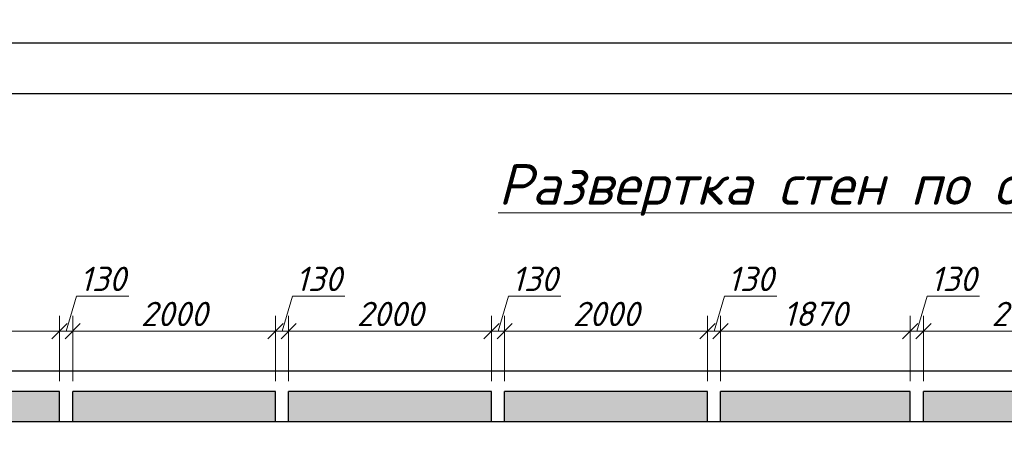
# Model space of a CAD drawing. Header units: millimetres. Extents: x 363306 to 7757304, y 1022887 to 1207196.
# Tile 220 of 256: x 1109486 to 1119197, y 1084833 to 1088906. Entities that reach past the tile are written whole.
import ezdxf

# ---------------------------------------------------------------- set-up
doc = ezdxf.new("R2010")
doc.units = ezdxf.units.MM
doc.layers.add('0 @ 100', color=7, linetype='Continuous')
doc.layers.add('O3SAD', color=1, linetype='Continuous')
doc.layers.add('окна', color=144, linetype='Continuous', lineweight=13)
doc.styles.add('Arial', font='arial.ttf')
doc.styles.get("Standard").update_dxf_attribs({"font": 'isocpeui.ttf'})
doc.styles.add('ГОСТ 2.304', font='isocpeui.ttf')
doc.dimstyles.new('Санжар', dxfattribs={"dimtxt": 240, "dimasz": 200, "dimexe": 200, "dimexo": 200, "dimgap": 50, "dimtad": 1, "dimdec": 0, "dimtxsty": 'Standard', "dimblk": 'OBLIQUE', "dimcen": 2.5, "dimdle": 200, "dimclrd": 152, "dimclre": 152, "dimclrt": 152, "dimadec": 0, "dimazin": 0, "dimtfac": 1, "dimtdec": 0, "dimtmove": 0, "dimatfit": 3, "dimldrblk": 'OBLIQUE', "dimfxl": 0, "dimlwd": 0, "dimlwe": 0, "dimarcsym": 0})

# ---------------------------------------------------------------- blocks, each defined once
blk = doc.blocks.new('_Oblique')
at = {"color": 0, "linetype": 'ByBlock', "lineweight": -2}
blk.add_line((-0.5, -0.5), (0.5, 0.5), dxfattribs=at)
blk = doc.blocks.new('*D914')
at = {"lineweight": 0, "transparency": 16777216}
for p, q in [((1107879, 1085344.9), (1107879, 1085988.3)), ((1109879, 1085344.9), (1109879, 1085988.3)), ((1107729, 1085838.3), (1110029, 1085838.3))]:
    blk.add_line(p, q, dxfattribs=at)
at = {"layer": 'Defpoints', "color": 0, "lineweight": 25, "transparency": 16777216}
for p in [(1109879, 1085838.3), (1107879, 1085244.9), (1109879, 1085244.9)]:
    blk.add_point(p, dxfattribs=at)
at = {"lineweight": 0, "transparency": 16777216, "xscale": 150, "yscale": 150, "zscale": 150, "rotation": 180}
blk.add_blockref('_Oblique', (1107879, 1085838.3), dxfattribs=at)
at = {"lineweight": 0, "transparency": 16777216, "xscale": 150, "yscale": 150, "zscale": 150}
blk.add_blockref('_Oblique', (1109879, 1085838.3), dxfattribs=at)
at = {"lineweight": 30, "transparency": 16777216, "insert": (1108879, 1086008.3), "char_height": 240, "attachment_point": 5, "bg_fill": 3, "box_fill_scale": 1.1, "bg_fill_color": 256, "bg_fill_true_color": 13158600, "bg_fill_transparency": 0}
blk.add_mtext('2000', dxfattribs=at)
blk = doc.blocks.new('*D915')
at = {"lineweight": 0, "transparency": 16777216}
for p, q in [((1109944, 1085838.3), (1110047.5, 1086183.3)), ((1110047.5, 1086183.3), (1110563.1, 1086183.3)), ((1109879, 1085344.9), (1109879, 1085988.3)), ((1110009, 1085344.9), (1110009, 1085988.3)), ((1109729, 1085838.3), (1110159, 1085838.3))]:
    blk.add_line(p, q, dxfattribs=at)
at = {"layer": 'Defpoints', "color": 0, "lineweight": 25, "transparency": 16777216}
for p in [(1110009, 1085838.3), (1109879, 1085244.9, 0), (1110009, 1085244.9, 0)]:
    blk.add_point(p, dxfattribs=at)
at = {"lineweight": 0, "transparency": 16777216, "xscale": 150, "yscale": 150, "zscale": 150, "rotation": 180}
blk.add_blockref('_Oblique', (1109879, 1085838.3), dxfattribs=at)
at = {"lineweight": 0, "transparency": 16777216, "xscale": 150, "yscale": 150, "zscale": 150}
blk.add_blockref('_Oblique', (1110009, 1085838.3), dxfattribs=at)
at = {"lineweight": 30, "transparency": 16777216, "insert": (1110305.3, 1086353.3), "char_height": 240, "attachment_point": 5, "bg_fill": 3, "box_fill_scale": 1.1, "bg_fill_color": 256, "bg_fill_true_color": 13158600, "bg_fill_transparency": 0}
blk.add_mtext('130', dxfattribs=at)
blk = doc.blocks.new('*D916')
at = {"lineweight": 0, "transparency": 16777216}
for p, q in [((1110009, 1085344.9), (1110009, 1085988.3)), ((1112009, 1085344.9), (1112009, 1085988.3)), ((1109859, 1085838.3), (1112159, 1085838.3))]:
    blk.add_line(p, q, dxfattribs=at)
at = {"layer": 'Defpoints', "color": 0, "lineweight": 25, "transparency": 16777216}
for p in [(1112009, 1085838.3), (1110009, 1085244.9, 0), (1112009, 1085244.9, 0)]:
    blk.add_point(p, dxfattribs=at)
at = {"lineweight": 0, "transparency": 16777216, "xscale": 150, "yscale": 150, "zscale": 150, "rotation": 180}
blk.add_blockref('_Oblique', (1110009, 1085838.3), dxfattribs=at)
at = {"lineweight": 0, "transparency": 16777216, "xscale": 150, "yscale": 150, "zscale": 150}
blk.add_blockref('_Oblique', (1112009, 1085838.3), dxfattribs=at)
at = {"lineweight": 30, "transparency": 16777216, "insert": (1111009, 1086008.3), "char_height": 240, "attachment_point": 5, "bg_fill": 3, "box_fill_scale": 1.1, "bg_fill_color": 256, "bg_fill_true_color": 13158600, "bg_fill_transparency": 0}
blk.add_mtext('2000', dxfattribs=at)
blk = doc.blocks.new('*D917')
at = {"lineweight": 0, "transparency": 16777216}
for p, q in [((1112074, 1085838.3), (1112177.5, 1086183.3)), ((1112177.5, 1086183.3), (1112693.1, 1086183.3)), ((1112009, 1085344.9), (1112009, 1085988.3)), ((1112139, 1085344.9), (1112139, 1085988.3)), ((1111859, 1085838.3), (1112289, 1085838.3))]:
    blk.add_line(p, q, dxfattribs=at)
at = {"layer": 'Defpoints', "color": 0, "lineweight": 25, "transparency": 16777216}
for p in [(1112139, 1085838.3), (1112009, 1085244.9, 0), (1112139, 1085244.9, 0)]:
    blk.add_point(p, dxfattribs=at)
at = {"lineweight": 0, "transparency": 16777216, "xscale": 150, "yscale": 150, "zscale": 150, "rotation": 180}
blk.add_blockref('_Oblique', (1112009, 1085838.3), dxfattribs=at)
at = {"lineweight": 0, "transparency": 16777216, "xscale": 150, "yscale": 150, "zscale": 150}
blk.add_blockref('_Oblique', (1112139, 1085838.3), dxfattribs=at)
at = {"lineweight": 30, "transparency": 16777216, "insert": (1112435.3, 1086353.3), "char_height": 240, "attachment_point": 5, "bg_fill": 3, "box_fill_scale": 1.1, "bg_fill_color": 256, "bg_fill_true_color": 13158600, "bg_fill_transparency": 0}
blk.add_mtext('130', dxfattribs=at)
blk = doc.blocks.new('*D918')
at = {"lineweight": 0, "transparency": 16777216}
for p, q in [((1112139, 1085344.9), (1112139, 1085988.3)), ((1114139, 1085344.9), (1114139, 1085988.3)), ((1111989, 1085838.3), (1114289, 1085838.3))]:
    blk.add_line(p, q, dxfattribs=at)
at = {"layer": 'Defpoints', "color": 0, "lineweight": 25, "transparency": 16777216}
for p in [(1114139, 1085838.3), (1112139, 1085244.9, 0), (1114139, 1085244.9, 0)]:
    blk.add_point(p, dxfattribs=at)
at = {"lineweight": 0, "transparency": 16777216, "xscale": 150, "yscale": 150, "zscale": 150, "rotation": 180}
blk.add_blockref('_Oblique', (1112139, 1085838.3), dxfattribs=at)
at = {"lineweight": 0, "transparency": 16777216, "xscale": 150, "yscale": 150, "zscale": 150}
blk.add_blockref('_Oblique', (1114139, 1085838.3), dxfattribs=at)
at = {"lineweight": 30, "transparency": 16777216, "insert": (1113139, 1086008.3), "char_height": 240, "attachment_point": 5, "bg_fill": 3, "box_fill_scale": 1.1, "bg_fill_color": 256, "bg_fill_true_color": 13158600, "bg_fill_transparency": 0}
blk.add_mtext('2000', dxfattribs=at)
blk = doc.blocks.new('*D919')
at = {"lineweight": 0, "transparency": 16777216}
for p, q in [((1114204, 1085838.3), (1114307.5, 1086183.3)), ((1114307.5, 1086183.3), (1114823.1, 1086183.3)), ((1114139, 1085344.9), (1114139, 1085988.3)), ((1114269, 1085344.9), (1114269, 1085988.3)), ((1113989, 1085838.3), (1114419, 1085838.3))]:
    blk.add_line(p, q, dxfattribs=at)
at = {"layer": 'Defpoints', "color": 0, "lineweight": 25, "transparency": 16777216}
for p in [(1114269, 1085838.3), (1114139, 1085244.9, 0), (1114269, 1085244.9, 0)]:
    blk.add_point(p, dxfattribs=at)
at = {"lineweight": 0, "transparency": 16777216, "xscale": 150, "yscale": 150, "zscale": 150, "rotation": 180}
blk.add_blockref('_Oblique', (1114139, 1085838.3), dxfattribs=at)
at = {"lineweight": 0, "transparency": 16777216, "xscale": 150, "yscale": 150, "zscale": 150}
blk.add_blockref('_Oblique', (1114269, 1085838.3), dxfattribs=at)
at = {"lineweight": 30, "transparency": 16777216, "insert": (1114565.3, 1086353.3), "char_height": 240, "attachment_point": 5, "bg_fill": 3, "box_fill_scale": 1.1, "bg_fill_color": 256, "bg_fill_true_color": 13158600, "bg_fill_transparency": 0}
blk.add_mtext('130', dxfattribs=at)
blk = doc.blocks.new('*D920')
at = {"lineweight": 0, "transparency": 16777216}
for p, q in [((1114269, 1085344.9), (1114269, 1085988.3)), ((1116269, 1085344.9), (1116269, 1085988.3)), ((1114119, 1085838.3), (1116419, 1085838.3))]:
    blk.add_line(p, q, dxfattribs=at)
at = {"layer": 'Defpoints', "color": 0, "lineweight": 25, "transparency": 16777216}
for p in [(1116269, 1085838.3), (1114269, 1085244.9, 0), (1116269, 1085244.9, 0)]:
    blk.add_point(p, dxfattribs=at)
at = {"lineweight": 0, "transparency": 16777216, "xscale": 150, "yscale": 150, "zscale": 150, "rotation": 180}
blk.add_blockref('_Oblique', (1114269, 1085838.3), dxfattribs=at)
at = {"lineweight": 0, "transparency": 16777216, "xscale": 150, "yscale": 150, "zscale": 150}
blk.add_blockref('_Oblique', (1116269, 1085838.3), dxfattribs=at)
at = {"lineweight": 30, "transparency": 16777216, "insert": (1115269, 1086008.3), "char_height": 240, "attachment_point": 5, "bg_fill": 3, "box_fill_scale": 1.1, "bg_fill_color": 256, "bg_fill_true_color": 13158600, "bg_fill_transparency": 0}
blk.add_mtext('2000', dxfattribs=at)
blk = doc.blocks.new('*D921')
at = {"lineweight": 0, "transparency": 16777216}
for p, q in [((1116334, 1085838.3), (1116437.5, 1086183.3)), ((1116437.5, 1086183.3), (1116953.1, 1086183.3)), ((1116269, 1085344.9), (1116269, 1085988.3)), ((1116399, 1085344.9), (1116399, 1085988.3)), ((1116119, 1085838.3), (1116549, 1085838.3))]:
    blk.add_line(p, q, dxfattribs=at)
at = {"layer": 'Defpoints', "color": 0, "lineweight": 25, "transparency": 16777216}
for p in [(1116399, 1085838.3), (1116269, 1085244.9, 0), (1116399, 1085244.9, 0)]:
    blk.add_point(p, dxfattribs=at)
at = {"lineweight": 0, "transparency": 16777216, "xscale": 150, "yscale": 150, "zscale": 150, "rotation": 180}
blk.add_blockref('_Oblique', (1116269, 1085838.3), dxfattribs=at)
at = {"lineweight": 0, "transparency": 16777216, "xscale": 150, "yscale": 150, "zscale": 150}
blk.add_blockref('_Oblique', (1116399, 1085838.3), dxfattribs=at)
at = {"lineweight": 30, "transparency": 16777216, "insert": (1116695.3, 1086353.3), "char_height": 240, "attachment_point": 5, "bg_fill": 3, "box_fill_scale": 1.1, "bg_fill_color": 256, "bg_fill_true_color": 13158600, "bg_fill_transparency": 0}
blk.add_mtext('130', dxfattribs=at)
blk = doc.blocks.new('*D922')
at = {"lineweight": 0, "transparency": 16777216}
for p, q in [((1116399, 1085344.9), (1116399, 1085988.3)), ((1118269, 1085344.9), (1118269, 1085988.3)), ((1116249, 1085838.3), (1118419, 1085838.3))]:
    blk.add_line(p, q, dxfattribs=at)
at = {"layer": 'Defpoints', "color": 0, "lineweight": 25, "transparency": 16777216}
for p in [(1118269, 1085838.3), (1116399, 1085244.9, 0), (1118269, 1085244.9, 0)]:
    blk.add_point(p, dxfattribs=at)
at = {"lineweight": 0, "transparency": 16777216, "xscale": 150, "yscale": 150, "zscale": 150, "rotation": 180}
blk.add_blockref('_Oblique', (1116399, 1085838.3), dxfattribs=at)
at = {"lineweight": 0, "transparency": 16777216, "xscale": 150, "yscale": 150, "zscale": 150}
blk.add_blockref('_Oblique', (1118269, 1085838.3), dxfattribs=at)
at = {"lineweight": 30, "transparency": 16777216, "insert": (1117334, 1086009.9), "char_height": 240, "attachment_point": 5, "bg_fill": 3, "box_fill_scale": 1.1, "bg_fill_color": 256, "bg_fill_true_color": 13158600, "bg_fill_transparency": 0}
blk.add_mtext('1870', dxfattribs=at)
blk = doc.blocks.new('*D923')
at = {"lineweight": 0, "transparency": 16777216}
for p, q in [((1118334, 1085838.3), (1118437.5, 1086183.3)), ((1118437.5, 1086183.3), (1118953.1, 1086183.3)), ((1118269, 1085344.9), (1118269, 1085988.3)), ((1118399, 1085344.9), (1118399, 1085988.3)), ((1118119, 1085838.3), (1118549, 1085838.3))]:
    blk.add_line(p, q, dxfattribs=at)
at = {"layer": 'Defpoints', "color": 0, "lineweight": 25, "transparency": 16777216}
for p in [(1118399, 1085838.3), (1118269, 1085244.9, 0), (1118399, 1085244.9, 0)]:
    blk.add_point(p, dxfattribs=at)
at = {"lineweight": 0, "transparency": 16777216, "xscale": 150, "yscale": 150, "zscale": 150, "rotation": 180}
blk.add_blockref('_Oblique', (1118269, 1085838.3), dxfattribs=at)
at = {"lineweight": 0, "transparency": 16777216, "xscale": 150, "yscale": 150, "zscale": 150}
blk.add_blockref('_Oblique', (1118399, 1085838.3), dxfattribs=at)
at = {"lineweight": 30, "transparency": 16777216, "insert": (1118695.3, 1086353.3), "char_height": 240, "attachment_point": 5, "bg_fill": 3, "box_fill_scale": 1.1, "bg_fill_color": 256, "bg_fill_true_color": 13158600, "bg_fill_transparency": 0}
blk.add_mtext('130', dxfattribs=at)
blk = doc.blocks.new('*D924')
at = {"lineweight": 0, "transparency": 16777216}
for p, q in [((1118399, 1085344.9), (1118399, 1085988.3)), ((1120399, 1085344.9), (1120399, 1085988.3)), ((1118249, 1085838.3), (1120549, 1085838.3))]:
    blk.add_line(p, q, dxfattribs=at)
at = {"layer": 'Defpoints', "color": 0, "lineweight": 25, "transparency": 16777216}
for p in [(1120399, 1085838.3), (1118399, 1085244.9, 0), (1120399, 1085244.9, 0)]:
    blk.add_point(p, dxfattribs=at)
at = {"lineweight": 0, "transparency": 16777216, "xscale": 150, "yscale": 150, "zscale": 150, "rotation": 180}
blk.add_blockref('_Oblique', (1118399, 1085838.3), dxfattribs=at)
at = {"lineweight": 0, "transparency": 16777216, "xscale": 150, "yscale": 150, "zscale": 150}
blk.add_blockref('_Oblique', (1120399, 1085838.3), dxfattribs=at)
at = {"lineweight": 30, "transparency": 16777216, "insert": (1119399, 1086008.3), "char_height": 240, "attachment_point": 5, "bg_fill": 3, "box_fill_scale": 1.1, "bg_fill_color": 256, "bg_fill_true_color": 13158600, "bg_fill_transparency": 0}
blk.add_mtext('2000', dxfattribs=at)

msp = doc.modelspace()

# ---------------------------------------------------------------- linework, layer by layer
at = {"lineweight": 30, "ltscale": 100}
for p, q in [((1132748.97, 1085444.876), (1106048.97, 1085444.876)), ((1109878.97, 1085244.876), (1107878.97, 1085244.876)), ((1112008.97, 1085244.876), (1110008.97, 1085244.876)), ((1114138.97, 1085244.876), (1112138.97, 1085244.876)), ((1116268.97, 1085244.876), (1114268.97, 1085244.876)), ((1118268.97, 1085244.876), (1116398.97, 1085244.876)), ((1120398.97, 1085244.876), (1118398.97, 1085244.876)), ((1132748.97, 1084944.876), (1106048.97, 1084944.876))]:
    msp.add_line(p, q, dxfattribs=at)
at = {"color": 18, "lineweight": 30, "true_color": 0x000000}
for p, q in [((1109878.97, 1084944.876), (1109878.97, 1085244.876)), ((1110008.97, 1084944.876), (1110008.97, 1085244.876)), ((1112008.97, 1084944.876), (1112008.97, 1085244.876)), ((1112138.97, 1084944.876), (1112138.97, 1085244.876)), ((1114138.97, 1084944.876), (1114138.97, 1085244.876)), ((1114268.97, 1084944.876), (1114268.97, 1085244.876)), ((1116268.97, 1084944.876), (1116268.97, 1085244.876)), ((1116398.97, 1084944.876), (1116398.97, 1085244.876)), ((1118268.97, 1084944.876), (1118268.97, 1085244.876)), ((1118398.97, 1084944.876), (1118398.97, 1085244.876))]:
    msp.add_line(p, q, dxfattribs=at)

# ---------------------------------------------------------------- texts
at = {"color": 116, "lineweight": 0, "true_color": 0x136734, "insert": (883892.483, 1087785.858), "char_height": 500, "width": 18765.00851, "attachment_point": 1, "style": 'Arial'}
msp.add_mtext('\\pi1602.2;{\\fISOCPEUR|b0|i1|c204|p34;\\L\\C256;\\c0;План ленточного фундамента для перегородки }', dxfattribs=at)
at = {"color": 18, "lineweight": 0, "true_color": 0x000000, "insert": (1114205.197, 1087483.323), "char_height": 400, "width": 15937.26427, "attachment_point": 1}
msp.add_mtext('{\\LРазвертка стен по оси "A" в осях "1-7"}', dxfattribs=at)
at = {"layer": '0 @ 100', "color": 7, "insert": (761996.908, 1075986.433), "char_height": 318.940213, "width": 19697.5359, "attachment_point": 4, "style": 'ГОСТ 2.304'}
msp.add_mtext('\\pi5457.36288;{\\fISOCPEUR|b1|i1|c204|p34;Характеристика участка строительства:\\P\\pi0;\\P}Расчетная зимняя температура воздух 15 °С.\\PСкоростной напор ветра   - 38кг/м2.\\PВес снегового покрова    - 50кг/м2.\\PКлассификация зданий по функциональной пожарной опасности - Ф 4.1 \\PКоэффициент надежности по назначению - 0.95\\P\\P^IПроектом разработано подъёмник для мало мобильных граждан населения грузоподъемностью 250 кг. скоростью 0,25 см/с. Двери шахт подъёмника противопожарные с пределом огнестойкости El 30. Подъёмники оборудованы кабинами габаритами 1500х1500 мм, ширина дверей кабины обеспечивает проезд инвалидной коляски. Для экстренных случаев подъёмник оснащен дополнительным аккумулятором и механическим спуском для безопасного спуска пассажира в нулевую отметку. Так же в дверях подъёмника установлены замки датчики которые открываются с ключевыми картами, чтобы открыть двери подъёмника.\\P^IС внешней и внутренней стороны наружных стен предусмотрено обшивка из аквапанелей толщиной 12,5мм с утеплением из минераловатной ваты на кварцевой основе, А =0,040 Вт/мС, толщиной 100мм. (по теплотехническому расчету). Наружная отделка из органическое стекло.\\P^IПодрядчик обязан предоставить заказчику сертификаты соответствия и пожарной безопасности на фасадную систему и все применяемые в данной системе материалы и изделия.\\PКонструкции, изделия и материалы применены по действующим стандартам, ТУ, сертификатам. На путях эвакуации используются отделочные материалы, соответствующие требованиям п. 5.25 ШНК 2.01.02-04.\\PОтделка стен с внутренней стороны окраска водоэмульсионными красками светлых тонов. Во внутренней и наружной отделке использованы современные отделочные материалы используемые на территории Республики Узбекистан.\\P^IКрыша - скатная из металлических профилированных листов с полимерными покрытиями с обеих сторон толщ.0,55мм по металлическим конструкциям.\\P^IПо периметру наружных стен устраивается бетонная отмостка. Бетон кл.В 7,5 шириной 1000 мм, толщиной 50 мм по гравийному основанию толщиной 100 мм -150 мм.\\P^IВсе строительно-монтажные работы вести согласно указаний соответствующих строительных норм и проекта производства работ (П.П.Р.) на основании ШНК 3.01.01 - 03 и КМК 3.01.02 - 00.', dxfattribs=at)

# ---------------------------------------------------------------- next in the draw order: dimensions: what is measured, and where the dimension line sits
at = {"color": 18, "lineweight": 30, "true_color": 0x000000}
dim = msp.add_linear_dim(base=(1109878.97, 1085838.328), p1=(1107878.97, 1085244.876), p2=(1109878.97, 1085244.876), dimstyle='Санжар', override={"dimasz": 150, "dimexe": 150, "dimexo": 100, "dimdle": 150, "dimclrd": 256, "dimclre": 256, "dimclrt": 256, "dimtmove": 1, "dimfxl": 0.18, "dimtfill": 1, "dimarcsym": 2}, dxfattribs=at)
dim.commit()
dim.dimension.update_dxf_attribs({"geometry": '*D914', "text_midpoint": (1108878.97, 1086008.328)})

# ---------------------------------------------------------------- next in the draw order: dimensions: what is measured, and where the dimension line sits
at = {"color": 244, "lineweight": 30, "true_color": 0x991b1e}
dim = msp.add_linear_dim(base=(1110008.97, 1085838.328, 0), p1=(1109878.97, 1085244.876), p2=(1110008.97, 1085244.876), dimstyle='Санжар', override={"dimasz": 150, "dimexe": 150, "dimexo": 100, "dimdle": 150, "dimclrd": 256, "dimclre": 256, "dimclrt": 256, "dimtmove": 1, "dimfxl": 0.18, "dimtfill": 1, "dimarcsym": 2}, dxfattribs=at)
dim.commit()
dim.dimension.update_dxf_attribs({"geometry": '*D915', "text_midpoint": (1110097.47, 1086353.328, 0)})

# ---------------------------------------------------------------- next in the draw order: dimensions: what is measured, and where the dimension line sits
dim = msp.add_linear_dim(base=(1112008.97, 1085838.328, 0), p1=(1110008.97, 1085244.876), p2=(1112008.97, 1085244.876), dimstyle='Санжар', override={"dimasz": 150, "dimexe": 150, "dimexo": 100, "dimdle": 150, "dimclrd": 256, "dimclre": 256, "dimclrt": 256, "dimtmove": 1, "dimfxl": 0.18, "dimtfill": 1, "dimarcsym": 2}, dxfattribs=at)
dim.commit()
dim.dimension.update_dxf_attribs({"geometry": '*D916', "text_midpoint": (1111008.97, 1086008.328, 0)})

# ---------------------------------------------------------------- next in the draw order: dimensions: what is measured, and where the dimension line sits
at = {"color": 18, "lineweight": 30, "true_color": 0x000000}
dim = msp.add_linear_dim(base=(1112138.97, 1085838.328, 0), p1=(1112008.97, 1085244.876), p2=(1112138.97, 1085244.876), dimstyle='Санжар', override={"dimasz": 150, "dimexe": 150, "dimexo": 100, "dimdle": 150, "dimclrd": 256, "dimclre": 256, "dimclrt": 256, "dimtmove": 1, "dimfxl": 0.18, "dimtfill": 1, "dimarcsym": 2}, dxfattribs=at)
dim.commit()
dim.dimension.update_dxf_attribs({"geometry": '*D917', "text_midpoint": (1112227.47, 1086353.328, 0)})

# ---------------------------------------------------------------- next in the draw order: dimensions: what is measured, and where the dimension line sits
dim = msp.add_linear_dim(base=(1114138.97, 1085838.328, 0), p1=(1112138.97, 1085244.876), p2=(1114138.97, 1085244.876), dimstyle='Санжар', override={"dimasz": 150, "dimexe": 150, "dimexo": 100, "dimdle": 150, "dimclrd": 256, "dimclre": 256, "dimclrt": 256, "dimtmove": 1, "dimfxl": 0.18, "dimtfill": 1, "dimarcsym": 2}, dxfattribs=at)
dim.commit()
dim.dimension.update_dxf_attribs({"geometry": '*D918', "text_midpoint": (1113138.97, 1086008.328, 0)})

# ---------------------------------------------------------------- next in the draw order: dimensions: what is measured, and where the dimension line sits
dim = msp.add_linear_dim(base=(1114268.97, 1085838.328, 0), p1=(1114138.97, 1085244.876), p2=(1114268.97, 1085244.876), dimstyle='Санжар', override={"dimasz": 150, "dimexe": 150, "dimexo": 100, "dimdle": 150, "dimclrd": 256, "dimclre": 256, "dimclrt": 256, "dimtmove": 1, "dimfxl": 0.18, "dimtfill": 1, "dimarcsym": 2}, dxfattribs=at)
dim.commit()
dim.dimension.update_dxf_attribs({"geometry": '*D919', "text_midpoint": (1114357.47, 1086353.328, 0)})

# ---------------------------------------------------------------- next in the draw order: dimensions: what is measured, and where the dimension line sits
dim = msp.add_linear_dim(base=(1116268.97, 1085838.328, 0), p1=(1114268.97, 1085244.876), p2=(1116268.97, 1085244.876), dimstyle='Санжар', override={"dimasz": 150, "dimexe": 150, "dimexo": 100, "dimdle": 150, "dimclrd": 256, "dimclre": 256, "dimclrt": 256, "dimtmove": 1, "dimfxl": 0.18, "dimtfill": 1, "dimarcsym": 2}, dxfattribs=at)
dim.commit()
dim.dimension.update_dxf_attribs({"geometry": '*D920', "text_midpoint": (1115268.97, 1086008.328, 0)})

# ---------------------------------------------------------------- next in the draw order: dimensions: what is measured, and where the dimension line sits
dim = msp.add_linear_dim(base=(1116398.97, 1085838.328, 0), p1=(1116268.97, 1085244.876), p2=(1116398.97, 1085244.876), dimstyle='Санжар', override={"dimasz": 150, "dimexe": 150, "dimexo": 100, "dimdle": 150, "dimclrd": 256, "dimclre": 256, "dimclrt": 256, "dimtmove": 1, "dimfxl": 0.18, "dimtfill": 1, "dimarcsym": 2}, dxfattribs=at)
dim.commit()
dim.dimension.update_dxf_attribs({"geometry": '*D921', "text_midpoint": (1116487.47, 1086353.328, 0)})

# ---------------------------------------------------------------- next in the draw order: dimensions: what is measured, and where the dimension line sits
dim = msp.add_linear_dim(base=(1118268.97, 1085838.328, 0), p1=(1116398.97, 1085244.876), p2=(1118268.97, 1085244.876), dimstyle='Санжар', override={"dimasz": 150, "dimexe": 150, "dimexo": 100, "dimdle": 150, "dimclrd": 256, "dimclre": 256, "dimclrt": 256, "dimtmove": 1, "dimfxl": 0.18, "dimtfill": 1, "dimarcsym": 2}, dxfattribs=at)
dim.commit()
dim.dimension.update_dxf_attribs({"geometry": '*D922', "text_midpoint": (1117333.97, 1086009.874, 0)})

# ---------------------------------------------------------------- next in the draw order: dimensions: what is measured, and where the dimension line sits
dim = msp.add_linear_dim(base=(1118398.97, 1085838.328, 0), p1=(1118268.97, 1085244.876), p2=(1118398.97, 1085244.876), dimstyle='Санжар', override={"dimasz": 150, "dimexe": 150, "dimexo": 100, "dimdle": 150, "dimclrd": 256, "dimclre": 256, "dimclrt": 256, "dimtmove": 1, "dimfxl": 0.18, "dimtfill": 1, "dimarcsym": 2}, dxfattribs=at)
dim.commit()
dim.dimension.update_dxf_attribs({"geometry": '*D923', "text_midpoint": (1118487.47, 1086353.328, 0)})

# ---------------------------------------------------------------- next in the draw order: dimensions: what is measured, and where the dimension line sits
dim = msp.add_linear_dim(base=(1120398.97, 1085838.328, 0), p1=(1118398.97, 1085244.876), p2=(1120398.97, 1085244.876), dimstyle='Санжар', override={"dimasz": 150, "dimexe": 150, "dimexo": 100, "dimdle": 150, "dimclrd": 256, "dimclre": 256, "dimclrt": 256, "dimtmove": 1, "dimfxl": 0.18, "dimtfill": 1, "dimarcsym": 2}, dxfattribs=at)
dim.commit()
dim.dimension.update_dxf_attribs({"geometry": '*D924', "text_midpoint": (1119398.97, 1086008.328, 0)})

# ---------------------------------------------------------------- next in the draw order: hatches: boundary and pattern name
at = {"layer": 'окна', "lineweight": 0, "true_color": 0xcd6928}
h = msp.add_hatch(dxfattribs=at)
h.set_pattern_fill('AR-B816C', color=32)
h.set_pattern_definition([(0, (2610.27, -65419.9), (203.2, 203.2), [396.875, -9.525]), (0, (2407.07, -65410.38), (203.2, 203.2), [396.875, -9.525]), (90, (2610.27, -65419.9), (-203.2, 203.2), [-212.725, 193.675]), (90, (2600.74, -65419.9), (-203.2, 203.2), [-212.725, 193.675])])
h.paths.add_polyline_path([(1107748.97, 1085244.876), (1106048.97, 1085244.876), (1106048.97, 1084944.876), (1107748.97, 1084944.876)])
h.paths.add_polyline_path([(1109878.97, 1085244.876), (1107878.97, 1085244.876), (1107878.97, 1084944.876), (1109878.97, 1084944.876)])
h.paths.add_polyline_path([(1112008.97, 1085244.876), (1110008.97, 1085244.876), (1110008.97, 1084944.876), (1112008.97, 1084944.876)])
h.paths.add_polyline_path([(1114138.97, 1085244.876), (1112138.97, 1085244.876), (1112138.97, 1084944.876), (1114138.97, 1084944.876)])
h.paths.add_polyline_path([(1116268.97, 1085244.876), (1114268.97, 1085244.876), (1114268.97, 1084944.876), (1116268.97, 1084944.876)])
h.paths.add_polyline_path([(1118268.97, 1085244.876), (1116398.97, 1085244.876), (1116398.97, 1084944.876), (1118268.97, 1084944.876)])
h.paths.add_polyline_path([(1120398.97, 1085244.876), (1118398.97, 1085244.876), (1118398.97, 1084944.876), (1120398.97, 1084944.876)])
h.paths.add_polyline_path([(1122398.97, 1085244.876), (1120528.97, 1085244.876), (1120528.97, 1084944.876), (1122398.97, 1084944.876)])
h.paths.add_polyline_path([(1124528.97, 1085244.876), (1122528.97, 1085244.876), (1122528.97, 1084944.876), (1124528.97, 1084944.876)])
h.paths.add_polyline_path([(1126658.97, 1085244.876), (1124658.97, 1085244.876), (1124658.97, 1084944.876), (1126658.97, 1084944.876)])
h.paths.add_polyline_path([(1128788.97, 1085244.876), (1126788.97, 1085244.876), (1126788.97, 1084944.876), (1128788.97, 1084944.876)])
h.paths.add_polyline_path([(1130918.97, 1085244.876), (1128918.97, 1085244.876), (1128918.97, 1084944.876), (1130918.97, 1084944.876)])
h.paths.add_polyline_path([(1132748.97, 1085244.876), (1131048.97, 1085244.876), (1131048.97, 1084944.876), (1132748.97, 1084944.876)])

# ---------------------------------------------------------------- next in the draw order: linework, layer by layer
at = {"lineweight": 30}
msp.add_lwpolyline([(1102706.348, 1088178.072), (1142206.348, 1088178.072), (1142206.348, 1059478.072), (1102706.348, 1059478.072)], close=True, dxfattribs=at)
at = {"layer": 'O3SAD', "color": 1}
msp.add_lwpolyline([(1100706.348, 1088678.072), (1142706.348, 1088678.072), (1142706.348, 1058978.072), (1100706.348, 1058978.072)], close=True, dxfattribs=at)

doc.saveas('drawing.dxf')
